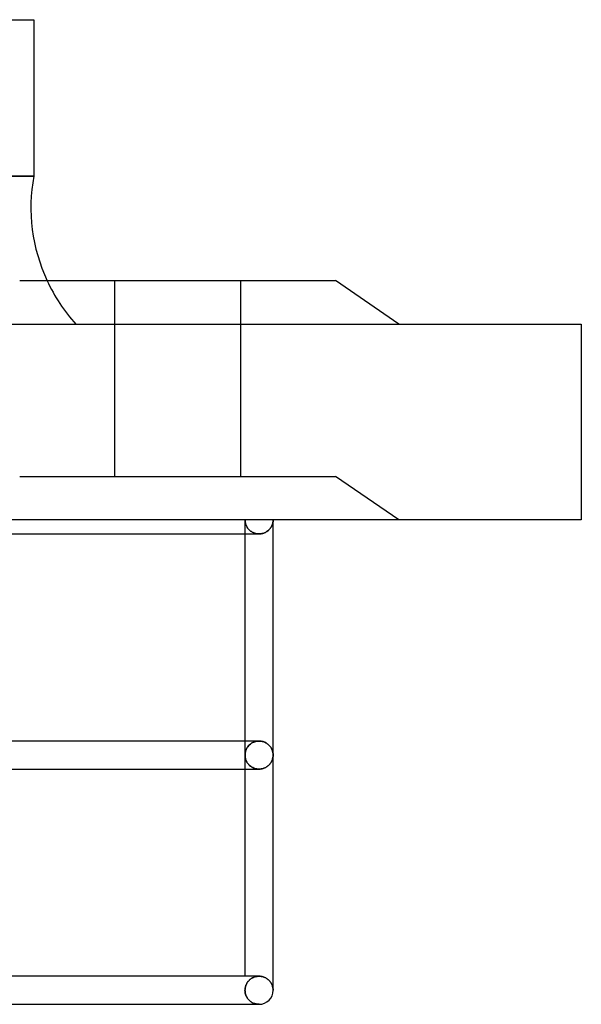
# Model space of a CAD drawing. Header units: millimetres. Extents: x -166 to 166, y -77 to 43.
# Tile 7 of 7: x 126 to 166, y -35 to 36. Entities that reach past the tile are written whole.
import ezdxf

# ---------------------------------------------------------------- set-up
doc = ezdxf.new("R2010")
doc.units = ezdxf.units.MM
doc.layers.add('HIDDEN', color=7, linetype='Continuous')
doc.layers.add('THICK', color=7, linetype='Continuous')

msp = doc.modelspace()

# ---------------------------------------------------------------- linework, layer by layer
at = {"layer": 'HIDDEN'}
for p, q in [((127.5, 24.49), (0, 24.49)), ((133.25, 17.05), (133.25, 3.1)), ((133.25, 17.05), (133.25, 3.1)), ((142.25, 3.1), (142.25, 17.05)), ((142.25, 3.1), (142.25, 17.05)), ((166.5, 13.95), (166.5, 13.95)), ((126.5, 3.1), (137.75, 3.1)), ((137.75, 3.1), (149, 3.1)), ((153.5, 0), (149, 3.1)), ((153.5, 0), (149, 3.1)), ((166.5, 0), (166.5, 0)), ((142.55, 0), (0, 0)), ((142.55, 0), (142.551, -0.054)), ((142.551, -0.054), (142.55, 0)), ((142.55, -1), (142.55, 0)), ((142.551, -0.054), (142.556, -0.108)), ((142.556, -0.108), (142.551, -0.054)), ((142.556, -0.108), (142.563, -0.162)), ((142.563, -0.162), (142.556, -0.108)), ((142.563, -0.162), (142.574, -0.216)), ((142.574, -0.216), (142.563, -0.162)), ((142.574, -0.216), (142.587, -0.27)), ((142.587, -0.27), (142.574, -0.216)), ((142.587, -0.27), (142.603, -0.323)), ((142.603, -0.323), (142.587, -0.27)), ((142.603, -0.323), (142.623, -0.375)), ((142.623, -0.375), (142.603, -0.323)), ((142.623, -0.375), (142.645, -0.427)), ((142.645, -0.427), (142.623, -0.375)), ((142.645, -0.427), (142.671, -0.478)), ((142.671, -0.478), (142.645, -0.427)), ((142.671, -0.478), (142.7, -0.529)), ((142.7, -0.529), (142.671, -0.478)), ((142.7, -0.529), (142.733, -0.578)), ((142.733, -0.578), (142.7, -0.529)), ((142.733, -0.578), (142.769, -0.626)), ((142.769, -0.626), (142.733, -0.578)), ((142.769, -0.626), (142.808, -0.672)), ((142.808, -0.672), (142.769, -0.626)), ((142.808, -0.672), (142.851, -0.717)), ((142.851, -0.717), (142.808, -0.672)), ((144.295, -0.665), (144.254, -0.709)), ((144.334, -0.619), (144.295, -0.665)), ((144.371, -0.57), (144.334, -0.619)), ((144.404, -0.519), (144.371, -0.57)), ((144.434, -0.466), (144.404, -0.519)), ((144.461, -0.411), (144.434, -0.466)), ((144.484, -0.356), (144.461, -0.411)), ((144.504, -0.298), (144.484, -0.356)), ((144.521, -0.24), (144.504, -0.298)), ((144.533, -0.181), (144.521, -0.24)), ((144.543, -0.121), (144.533, -0.181)), ((144.548, -0.061), (144.543, -0.121)), ((144.55, 0), (144.548, -0.061)), ((142.851, -0.717), (142.897, -0.759)), ((142.897, -0.759), (142.851, -0.717)), ((142.897, -0.759), (142.948, -0.8)), ((142.948, -0.8), (142.897, -0.759)), ((142.948, -0.8), (143.002, -0.838)), ((143.002, -0.838), (142.948, -0.8)), ((143.002, -0.838), (143.059, -0.873)), ((143.059, -0.873), (143.002, -0.838)), ((143.059, -0.873), (143.121, -0.905)), ((143.121, -0.905), (143.059, -0.873)), ((143.121, -0.905), (143.185, -0.932)), ((143.185, -0.932), (143.121, -0.905)), ((143.185, -0.932), (143.253, -0.956)), ((143.253, -0.956), (143.185, -0.932)), ((143.253, -0.956), (143.324, -0.975)), ((143.324, -0.975), (143.253, -0.956)), ((143.324, -0.975), (143.397, -0.989)), ((143.397, -0.989), (143.324, -0.975)), ((143.397, -0.989), (143.471, -0.997)), ((143.471, -0.997), (143.397, -0.989)), ((143.471, -0.997), (143.546, -1)), ((143.546, -1), (143.471, -0.997)), ((143.547, -1), (143.546, -1)), ((143.548, -1), (143.547, -1)), ((143.549, -1), (143.548, -1)), ((143.548, -1), (143.548, -1)), ((143.55, -1), (143.549, -1)), ((143.549, -1), (143.549, -1)), ((143.62, -0.997), (143.55, -1)), ((143.689, -0.99), (143.62, -0.997)), ((143.756, -0.978), (143.689, -0.99)), ((143.822, -0.961), (143.756, -0.978)), ((143.886, -0.941), (143.822, -0.961)), ((143.947, -0.916), (143.886, -0.941)), ((144.006, -0.889), (143.947, -0.916)), ((144.061, -0.858), (144.006, -0.889)), ((144.113, -0.825), (144.061, -0.858)), ((144.162, -0.789), (144.113, -0.825)), ((144.209, -0.75), (144.162, -0.789)), ((144.254, -0.709), (144.209, -0.75)), ((142.55, -16.763), (142.55, -15.763)), ((142.748, -16.163), (142.787, -16.114)), ((142.787, -16.114), (142.748, -16.163)), ((142.787, -16.114), (142.83, -16.067)), ((142.83, -16.067), (142.787, -16.114)), ((142.83, -16.067), (142.877, -16.021)), ((142.877, -16.021), (142.83, -16.067)), ((142.877, -16.021), (142.927, -15.978)), ((142.927, -15.978), (142.877, -16.021)), ((142.927, -15.978), (142.982, -15.938)), ((142.982, -15.938), (142.927, -15.978)), ((142.982, -15.938), (143.041, -15.9)), ((143.041, -15.9), (142.982, -15.938)), ((143.041, -15.9), (143.104, -15.866)), ((143.104, -15.866), (143.041, -15.9)), ((143.104, -15.866), (143.17, -15.836)), ((143.17, -15.836), (143.104, -15.866)), ((143.17, -15.836), (143.241, -15.811)), ((143.241, -15.811), (143.17, -15.836)), ((143.241, -15.811), (143.314, -15.79)), ((143.314, -15.79), (143.241, -15.811)), ((143.314, -15.79), (143.39, -15.775)), ((143.39, -15.775), (143.314, -15.79)), ((143.39, -15.775), (143.468, -15.766)), ((143.468, -15.766), (143.39, -15.775)), ((143.468, -15.766), (143.546, -15.763)), ((143.546, -15.763), (143.468, -15.766)), ((143.547, -15.763), (143.546, -15.763)), ((143.548, -15.763), (143.547, -15.763)), ((143.549, -15.763), (143.548, -15.763)), ((143.548, -15.763), (143.548, -15.763)), ((143.55, -15.763), (143.549, -15.763)), ((143.549, -15.763), (143.549, -15.763)), ((143.623, -15.765), (143.55, -15.763)), ((143.695, -15.774), (143.623, -15.765)), ((143.766, -15.787), (143.695, -15.774)), ((143.834, -15.805), (143.766, -15.787)), ((143.9, -15.827), (143.834, -15.805)), ((143.963, -15.853), (143.9, -15.827)), ((144.023, -15.883), (143.963, -15.853)), ((144.079, -15.916), (144.023, -15.883)), ((144.133, -15.951), (144.079, -15.916)), ((144.182, -15.989), (144.133, -15.951)), ((144.229, -16.03), (144.182, -15.989)), ((144.272, -16.072), (144.229, -16.03)), ((144.311, -16.116), (144.272, -16.072)), ((144.348, -16.161), (144.311, -16.116)), ((142.55, -16.763), (142.552, -16.706)), ((142.552, -16.706), (142.55, -16.763)), ((142.552, -16.819), (142.55, -16.763)), ((142.55, -16.763), (142.552, -16.819)), ((142.55, -17.763), (142.55, -16.763)), ((142.552, -16.706), (142.556, -16.65)), ((142.556, -16.65), (142.552, -16.706)), ((142.556, -16.875), (142.552, -16.819)), ((142.552, -16.819), (142.556, -16.875)), ((142.556, -16.65), (142.564, -16.594)), ((142.564, -16.594), (142.556, -16.65)), ((142.564, -16.594), (142.575, -16.538)), ((142.575, -16.538), (142.564, -16.594)), ((142.575, -16.538), (142.59, -16.482)), ((142.59, -16.482), (142.575, -16.538)), ((142.59, -16.482), (142.608, -16.427)), ((142.608, -16.427), (142.59, -16.482)), ((142.608, -16.427), (142.629, -16.372)), ((142.629, -16.372), (142.608, -16.427)), ((142.629, -16.372), (142.653, -16.319)), ((142.653, -16.319), (142.629, -16.372)), ((142.653, -16.319), (142.681, -16.266)), ((142.681, -16.266), (142.653, -16.319)), ((142.681, -16.266), (142.713, -16.214)), ((142.713, -16.214), (142.681, -16.266)), ((142.713, -16.214), (142.748, -16.163)), ((142.748, -16.163), (142.713, -16.214)), ((144.381, -16.207), (144.348, -16.161)), ((144.411, -16.255), (144.381, -16.207)), ((144.438, -16.303), (144.411, -16.255)), ((144.462, -16.353), (144.438, -16.303)), ((144.483, -16.403), (144.462, -16.353)), ((144.501, -16.453), (144.483, -16.403)), ((144.516, -16.504), (144.501, -16.453)), ((144.528, -16.555), (144.516, -16.504)), ((144.538, -16.607), (144.528, -16.555)), ((144.545, -16.659), (144.538, -16.607)), ((144.549, -16.711), (144.545, -16.659)), ((144.545, -16.866), (144.549, -16.814)), ((144.55, -16.763), (144.549, -16.711)), ((144.549, -16.814), (144.55, -16.763)), ((142.564, -16.931), (142.556, -16.875)), ((142.556, -16.875), (142.564, -16.931)), ((142.575, -16.987), (142.564, -16.931)), ((142.564, -16.931), (142.575, -16.987)), ((142.59, -17.043), (142.575, -16.987)), ((142.575, -16.987), (142.59, -17.043)), ((142.608, -17.098), (142.59, -17.043)), ((142.59, -17.043), (142.608, -17.098)), ((142.629, -17.153), (142.608, -17.098)), ((142.608, -17.098), (142.629, -17.153)), ((142.653, -17.206), (142.629, -17.153)), ((142.629, -17.153), (142.653, -17.206)), ((142.681, -17.259), (142.653, -17.206)), ((142.653, -17.206), (142.681, -17.259)), ((142.713, -17.311), (142.681, -17.259)), ((142.681, -17.259), (142.713, -17.311)), ((142.748, -17.362), (142.713, -17.311)), ((142.713, -17.311), (142.748, -17.362)), ((142.787, -17.411), (142.748, -17.362)), ((142.748, -17.362), (142.787, -17.411)), ((142.83, -17.458), (142.787, -17.411)), ((142.787, -17.411), (142.83, -17.458)), ((142.877, -17.504), (142.83, -17.458)), ((142.83, -17.458), (142.877, -17.504)), ((142.927, -17.547), (142.877, -17.504)), ((142.877, -17.504), (142.927, -17.547)), ((144.133, -17.574), (144.182, -17.536)), ((144.182, -17.536), (144.229, -17.495)), ((144.229, -17.495), (144.272, -17.453)), ((144.272, -17.453), (144.311, -17.409)), ((144.311, -17.409), (144.348, -17.364)), ((144.348, -17.364), (144.381, -17.318)), ((144.381, -17.318), (144.411, -17.27)), ((144.411, -17.27), (144.438, -17.222)), ((144.438, -17.222), (144.462, -17.172)), ((144.462, -17.172), (144.483, -17.122)), ((144.483, -17.122), (144.501, -17.072)), ((144.501, -17.072), (144.516, -17.021)), ((144.516, -17.021), (144.528, -16.97)), ((144.528, -16.97), (144.538, -16.918)), ((144.538, -16.918), (144.545, -16.866)), ((142.982, -17.587), (142.927, -17.547)), ((142.927, -17.547), (142.982, -17.587)), ((143.041, -17.625), (142.982, -17.587)), ((142.982, -17.587), (143.041, -17.625)), ((143.104, -17.659), (143.041, -17.625)), ((143.041, -17.625), (143.104, -17.659)), ((143.17, -17.689), (143.104, -17.659)), ((143.104, -17.659), (143.17, -17.689)), ((143.241, -17.714), (143.17, -17.689)), ((143.17, -17.689), (143.241, -17.714)), ((143.314, -17.735), (143.241, -17.714)), ((143.241, -17.714), (143.314, -17.735)), ((143.39, -17.75), (143.314, -17.735)), ((143.314, -17.735), (143.39, -17.75)), ((143.468, -17.759), (143.39, -17.75)), ((143.39, -17.75), (143.468, -17.759)), ((143.546, -17.763), (143.468, -17.759)), ((143.468, -17.759), (143.546, -17.763)), ((143.546, -17.763), (143.547, -17.763)), ((143.547, -17.763), (143.548, -17.763)), ((143.548, -17.763), (143.548, -17.763)), ((143.548, -17.763), (143.549, -17.763)), ((143.549, -17.763), (143.549, -17.763)), ((143.549, -17.763), (143.55, -17.763)), ((143.55, -17.763), (143.623, -17.76)), ((143.623, -17.76), (143.695, -17.751)), ((143.695, -17.751), (143.766, -17.738)), ((143.766, -17.738), (143.834, -17.72)), ((143.834, -17.72), (143.9, -17.698)), ((143.9, -17.698), (143.963, -17.672)), ((143.963, -17.672), (144.023, -17.642)), ((144.023, -17.642), (144.079, -17.609)), ((144.079, -17.609), (144.133, -17.574)), ((142.689, -33.013), (142.711, -32.977)), ((142.711, -32.977), (142.689, -33.013)), ((142.711, -32.977), (142.734, -32.943)), ((142.734, -32.943), (142.711, -32.977)), ((142.734, -32.943), (142.759, -32.91)), ((142.759, -32.91), (142.734, -32.943)), ((142.759, -32.91), (142.786, -32.878)), ((142.786, -32.878), (142.759, -32.91)), ((142.786, -32.878), (142.813, -32.847)), ((142.813, -32.847), (142.786, -32.878)), ((142.813, -32.847), (142.842, -32.817)), ((142.842, -32.817), (142.813, -32.847)), ((142.842, -32.817), (142.87, -32.79)), ((142.87, -32.79), (142.842, -32.817)), ((142.87, -32.79), (142.9, -32.764)), ((142.9, -32.764), (142.87, -32.79)), ((142.9, -32.764), (142.931, -32.738)), ((142.931, -32.738), (142.9, -32.764)), ((142.931, -32.738), (142.963, -32.714)), ((142.963, -32.714), (142.931, -32.738)), ((142.963, -32.714), (142.997, -32.69)), ((142.997, -32.69), (142.963, -32.714)), ((142.997, -32.69), (143.032, -32.668)), ((143.032, -32.668), (142.997, -32.69)), ((143.032, -32.668), (143.069, -32.647)), ((143.069, -32.647), (143.032, -32.668)), ((143.069, -32.647), (143.107, -32.627)), ((143.107, -32.627), (143.069, -32.647)), ((143.107, -32.627), (143.146, -32.609)), ((143.146, -32.609), (143.107, -32.627)), ((143.146, -32.609), (143.187, -32.592)), ((143.187, -32.592), (143.146, -32.609)), ((143.187, -32.592), (143.229, -32.577)), ((143.229, -32.577), (143.187, -32.592)), ((143.229, -32.577), (143.272, -32.563)), ((143.272, -32.563), (143.229, -32.577)), ((143.272, -32.563), (143.316, -32.552)), ((143.316, -32.552), (143.272, -32.563)), ((143.316, -32.552), (143.361, -32.542)), ((143.361, -32.542), (143.316, -32.552)), ((143.361, -32.542), (143.407, -32.535)), ((143.407, -32.535), (143.361, -32.542)), ((143.407, -32.535), (143.453, -32.529)), ((143.453, -32.529), (143.407, -32.535)), ((143.453, -32.529), (143.499, -32.526)), ((143.499, -32.526), (143.453, -32.529)), ((143.499, -32.526), (143.546, -32.525)), ((143.546, -32.525), (143.499, -32.526)), ((143.547, -32.525), (143.546, -32.525)), ((143.548, -32.525), (143.547, -32.525)), ((143.549, -32.525), (143.548, -32.525)), ((143.548, -32.525), (143.548, -32.525)), ((143.55, -32.525), (143.549, -32.525)), ((143.549, -32.525), (143.549, -32.525)), ((143.623, -32.528), (143.55, -32.525)), ((143.694, -32.536), (143.623, -32.528)), ((143.764, -32.549), (143.694, -32.536)), ((143.833, -32.567), (143.764, -32.549)), ((143.899, -32.589), (143.833, -32.567)), ((143.962, -32.615), (143.899, -32.589)), ((144.022, -32.645), (143.962, -32.615)), ((144.078, -32.678), (144.022, -32.645)), ((144.132, -32.713), (144.078, -32.678)), ((144.181, -32.751), (144.132, -32.713)), ((144.228, -32.792), (144.181, -32.751)), ((144.271, -32.834), (144.228, -32.792)), ((144.311, -32.878), (144.271, -32.834)), ((144.347, -32.923), (144.311, -32.878)), ((144.38, -32.969), (144.347, -32.923)), ((144.41, -33.017), (144.38, -32.969)), ((142.546, -33.525), (142.548, -33.478)), ((142.548, -33.478), (142.546, -33.525)), ((142.546, -33.525), (142.549, -33.598)), ((142.549, -33.598), (142.546, -33.525)), ((142.548, -33.478), (142.551, -33.432)), ((142.551, -33.432), (142.548, -33.478)), ((142.549, -33.598), (142.557, -33.67)), ((142.557, -33.67), (142.549, -33.598)), ((142.551, -33.432), (142.556, -33.386)), ((142.556, -33.386), (142.551, -33.432)), ((142.556, -33.386), (142.564, -33.341)), ((142.564, -33.341), (142.556, -33.386)), ((142.557, -33.67), (142.57, -33.74)), ((142.57, -33.74), (142.557, -33.67)), ((142.564, -33.341), (142.573, -33.296)), ((142.573, -33.296), (142.564, -33.341)), ((142.573, -33.296), (142.585, -33.252)), ((142.585, -33.252), (142.573, -33.296)), ((142.585, -33.252), (142.598, -33.209)), ((142.598, -33.209), (142.585, -33.252)), ((142.598, -33.209), (142.613, -33.167)), ((142.613, -33.167), (142.598, -33.209)), ((142.613, -33.167), (142.63, -33.126)), ((142.63, -33.126), (142.613, -33.167)), ((142.63, -33.126), (142.648, -33.087)), ((142.648, -33.087), (142.63, -33.126)), ((142.648, -33.087), (142.668, -33.049)), ((142.668, -33.049), (142.648, -33.087)), ((142.668, -33.049), (142.689, -33.013)), ((142.689, -33.013), (142.668, -33.049)), ((144.437, -33.065), (144.41, -33.017)), ((144.461, -33.115), (144.437, -33.065)), ((144.482, -33.165), (144.461, -33.115)), ((144.5, -33.215), (144.482, -33.165)), ((144.516, -33.266), (144.5, -33.215)), ((144.528, -33.317), (144.516, -33.266)), ((144.538, -33.369), (144.528, -33.317)), ((144.545, -33.421), (144.538, -33.369)), ((144.549, -33.473), (144.545, -33.421)), ((144.55, -33.525), (144.549, -33.473)), ((142.57, -33.74), (142.588, -33.808)), ((142.588, -33.808), (142.57, -33.74)), ((142.588, -33.808), (142.61, -33.874)), ((142.61, -33.874), (142.588, -33.808)), ((142.61, -33.874), (142.636, -33.937)), ((142.636, -33.937), (142.61, -33.874)), ((142.636, -33.937), (142.666, -33.997)), ((142.666, -33.997), (142.636, -33.937)), ((142.666, -33.997), (142.699, -34.054)), ((142.699, -34.054), (142.666, -33.997)), ((142.699, -34.054), (142.735, -34.107)), ((142.735, -34.107), (142.699, -34.054)), ((142.735, -34.107), (142.773, -34.157)), ((142.773, -34.157), (142.735, -34.107)), ((142.773, -34.157), (142.813, -34.203)), ((142.813, -34.203), (142.773, -34.157)), ((142.813, -34.203), (142.856, -34.246)), ((142.856, -34.246), (142.813, -34.203)), ((142.856, -34.246), (142.9, -34.286)), ((142.9, -34.286), (142.856, -34.246)), ((142.9, -34.286), (142.945, -34.323)), ((142.945, -34.323), (142.9, -34.286)), ((142.945, -34.323), (142.992, -34.356)), ((142.992, -34.356), (142.945, -34.323)), ((142.992, -34.356), (143.04, -34.386)), ((143.04, -34.386), (142.992, -34.356)), ((143.04, -34.386), (143.089, -34.413)), ((143.089, -34.413), (143.04, -34.386)), ((143.089, -34.413), (143.138, -34.437)), ((143.138, -34.437), (143.089, -34.413)), ((143.138, -34.437), (143.188, -34.457)), ((143.188, -34.457), (143.138, -34.437)), ((143.188, -34.457), (143.239, -34.476)), ((143.239, -34.476), (143.188, -34.457)), ((143.239, -34.476), (143.29, -34.491)), ((143.29, -34.491), (143.239, -34.476)), ((143.29, -34.491), (143.342, -34.503)), ((143.342, -34.503), (143.29, -34.491)), ((143.342, -34.503), (143.394, -34.513)), ((143.394, -34.513), (143.342, -34.503)), ((143.377, -34.525), (143.55, -34.525)), ((143.394, -34.513), (143.446, -34.52)), ((143.446, -34.52), (143.394, -34.513)), ((143.446, -34.52), (143.498, -34.524)), ((143.498, -34.524), (143.446, -34.52)), ((143.498, -34.524), (143.55, -34.525)), ((143.55, -34.525), (143.498, -34.524))]:
    msp.add_line(p, q, dxfattribs=at)
msp.add_arc((139.699, 22.265), 12.4, 204.87122, 222.11186, dxfattribs=at)
at = {"layer": 'THICK'}
for p, q in [((0, 35.65), (127.5, 35.65)), ((127.5, 35.65), (127.5, 24.49)), ((0, 24.49), (127.5, 24.49)), ((126.5, 17.05), (137.75, 17.05)), ((137.75, 17.05), (149, 17.05)), ((153.5, 13.95), (149, 17.05)), ((-166.5, 13.95), (166.5, 13.95)), ((166.5, 13.95), (166.5, 0)), ((166.5, 0), (-166.5, 0)), ((144.254, -0.709), (144.295, -0.665)), ((144.295, -0.665), (144.334, -0.619)), ((144.334, -0.619), (144.371, -0.57)), ((144.371, -0.57), (144.404, -0.519)), ((144.404, -0.519), (144.434, -0.466)), ((144.434, -0.466), (144.461, -0.411)), ((144.461, -0.411), (144.484, -0.356)), ((144.484, -0.356), (144.504, -0.298)), ((144.504, -0.298), (144.521, -0.24)), ((144.521, -0.24), (144.533, -0.181)), ((144.533, -0.181), (144.543, -0.121)), ((144.543, -0.121), (144.548, -0.061)), ((144.548, -0.061), (144.55, 0)), ((144.55, -16.763), (144.55, 0)), ((1, -1), (143.547, -1)), ((142.55, -15.763), (142.55, -1)), ((143.546, -1), (143.547, -1)), ((143.547, -1), (143.548, -1)), ((143.548, -1), (143.548, -1)), ((143.548, -1), (143.549, -1)), ((143.549, -1), (143.549, -1)), ((143.549, -1), (143.55, -1)), ((143.55, -1), (143.62, -0.997)), ((143.62, -0.997), (143.689, -0.99)), ((143.689, -0.99), (143.756, -0.978)), ((143.756, -0.978), (143.822, -0.961)), ((143.822, -0.961), (143.886, -0.941)), ((143.886, -0.941), (143.947, -0.916)), ((143.947, -0.916), (144.006, -0.889)), ((144.006, -0.889), (144.061, -0.858)), ((144.061, -0.858), (144.113, -0.825)), ((144.113, -0.825), (144.162, -0.789)), ((144.162, -0.789), (144.209, -0.75)), ((144.209, -0.75), (144.254, -0.709)), ((143.547, -15.763), (1, -15.763)), ((143.546, -15.763), (143.547, -15.763)), ((143.547, -15.763), (143.548, -15.763)), ((143.548, -15.763), (143.548, -15.763)), ((143.548, -15.763), (143.549, -15.763)), ((143.549, -15.763), (143.549, -15.763)), ((143.549, -15.763), (143.55, -15.763)), ((143.55, -15.763), (143.623, -15.765)), ((143.623, -15.765), (143.695, -15.774)), ((143.695, -15.774), (143.766, -15.787)), ((143.766, -15.787), (143.834, -15.805)), ((143.834, -15.805), (143.9, -15.827)), ((143.9, -15.827), (143.963, -15.853)), ((143.963, -15.853), (144.023, -15.883)), ((144.023, -15.883), (144.079, -15.916)), ((144.079, -15.916), (144.133, -15.951)), ((144.133, -15.951), (144.182, -15.989)), ((144.182, -15.989), (144.229, -16.03)), ((144.229, -16.03), (144.272, -16.072)), ((144.272, -16.072), (144.311, -16.116)), ((144.311, -16.116), (144.348, -16.161)), ((144.348, -16.161), (144.381, -16.207)), ((144.381, -16.207), (144.411, -16.255)), ((144.411, -16.255), (144.438, -16.303)), ((144.438, -16.303), (144.462, -16.353)), ((144.462, -16.353), (144.483, -16.403)), ((144.483, -16.403), (144.501, -16.453)), ((144.501, -16.453), (144.516, -16.504)), ((144.516, -16.504), (144.528, -16.555)), ((144.528, -16.555), (144.538, -16.607)), ((144.538, -16.607), (144.545, -16.659)), ((144.545, -16.659), (144.549, -16.711)), ((144.549, -16.814), (144.545, -16.866)), ((144.549, -16.711), (144.55, -16.763)), ((144.55, -16.763), (144.549, -16.814)), ((144.55, -33.525), (144.55, -16.763)), ((144.182, -17.536), (144.133, -17.574)), ((144.229, -17.495), (144.182, -17.536)), ((144.272, -17.453), (144.229, -17.495)), ((144.311, -17.409), (144.272, -17.453)), ((144.348, -17.364), (144.311, -17.409)), ((144.381, -17.318), (144.348, -17.364)), ((144.411, -17.27), (144.381, -17.318)), ((144.438, -17.222), (144.411, -17.27)), ((144.462, -17.172), (144.438, -17.222)), ((144.483, -17.122), (144.462, -17.172)), ((144.501, -17.072), (144.483, -17.122)), ((144.516, -17.021), (144.501, -17.072)), ((144.528, -16.97), (144.516, -17.021)), ((144.538, -16.918), (144.528, -16.97)), ((144.545, -16.866), (144.538, -16.918)), ((1, -17.763), (143.547, -17.763)), ((142.55, -32.525), (142.55, -17.763)), ((143.547, -17.763), (143.546, -17.763)), ((143.548, -17.763), (143.547, -17.763)), ((143.549, -17.763), (143.548, -17.763)), ((143.548, -17.763), (143.548, -17.763)), ((143.55, -17.763), (143.549, -17.763)), ((143.549, -17.763), (143.549, -17.763)), ((143.623, -17.76), (143.55, -17.763)), ((143.695, -17.751), (143.623, -17.76)), ((143.766, -17.738), (143.695, -17.751)), ((143.834, -17.72), (143.766, -17.738)), ((143.9, -17.698), (143.834, -17.72)), ((143.963, -17.672), (143.9, -17.698)), ((144.023, -17.642), (143.963, -17.672)), ((144.079, -17.609), (144.023, -17.642)), ((144.133, -17.574), (144.079, -17.609)), ((143.547, -32.525), (1, -32.525)), ((143.546, -32.525), (143.547, -32.525)), ((143.547, -32.525), (143.548, -32.525)), ((143.548, -32.525), (143.548, -32.525)), ((143.548, -32.525), (143.549, -32.525)), ((143.549, -32.525), (143.549, -32.525)), ((143.549, -32.525), (143.55, -32.525)), ((143.55, -32.525), (143.623, -32.528)), ((143.623, -32.528), (143.694, -32.536)), ((143.694, -32.536), (143.764, -32.549)), ((143.764, -32.549), (143.833, -32.567)), ((143.833, -32.567), (143.899, -32.589)), ((143.899, -32.589), (143.962, -32.615)), ((143.962, -32.615), (144.022, -32.645)), ((144.022, -32.645), (144.078, -32.678)), ((144.078, -32.678), (144.132, -32.713)), ((144.132, -32.713), (144.181, -32.751)), ((144.181, -32.751), (144.228, -32.792)), ((144.228, -32.792), (144.271, -32.834)), ((144.271, -32.834), (144.311, -32.878)), ((144.311, -32.878), (144.347, -32.923)), ((144.347, -32.923), (144.38, -32.969)), ((144.38, -32.969), (144.41, -33.017)), ((144.41, -33.017), (144.437, -33.065)), ((144.437, -33.065), (144.461, -33.115)), ((144.461, -33.115), (144.482, -33.165)), ((144.482, -33.165), (144.5, -33.215)), ((144.5, -33.215), (144.516, -33.266)), ((144.516, -33.266), (144.528, -33.317)), ((144.528, -33.317), (144.538, -33.369)), ((144.538, -33.369), (144.545, -33.421)), ((144.545, -33.421), (144.549, -33.473)), ((144.549, -33.473), (144.55, -33.525)), ((0, -34.525), (143.55, -34.525)), ((143.55, -34.525), (143.377, -34.525))]:
    msp.add_line(p, q, dxfattribs=at)
for centre, radius, start, end in [((139.699, 22.265), 12.4, 169.66403, 204.87122), ((143.55, -33.525), 1, 270.00019, 359.99989)]:
    msp.add_arc(centre, radius, start, end, dxfattribs=at)

doc.saveas('drawing.dxf')
